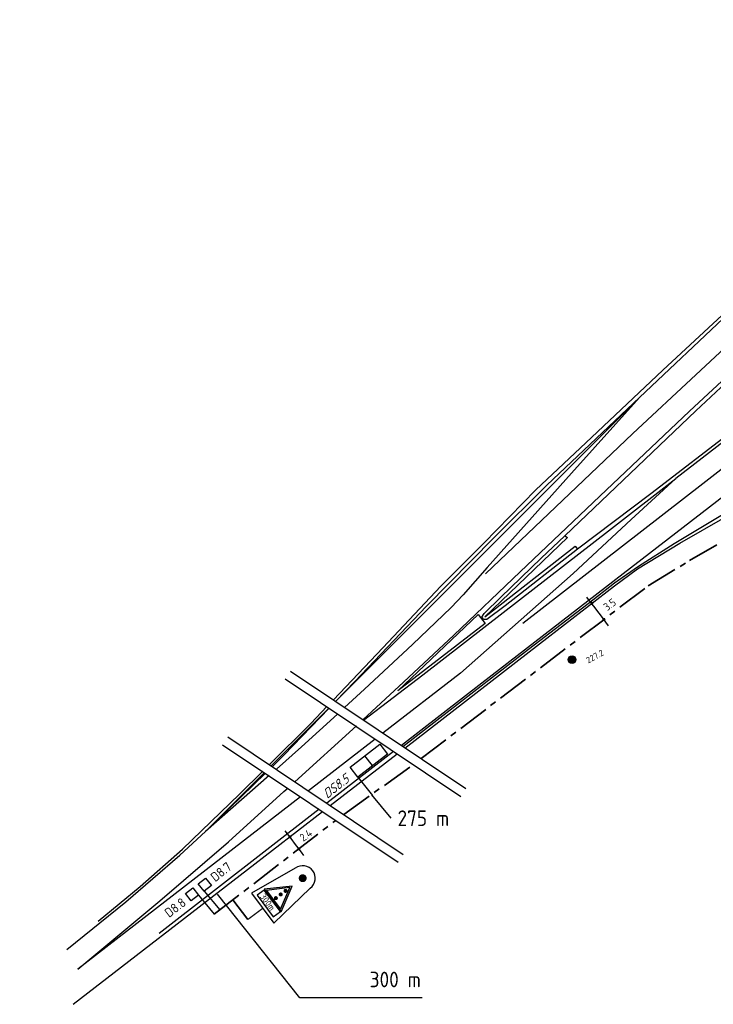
# Model space of a CAD drawing. Extents: x 237360 to 238772, y 446460 to 447476.
# Tile 1 of 14: x 237647 to 237869, y 446688 to 447003. Entities that reach past the tile are written whole.
import ezdxf
from ezdxf.enums import TextEntityAlignment as Align

# ---------------------------------------------------------------- set-up
doc = ezdxf.new("R2010")
doc.units = 0
doc.header["$MEASUREMENT"] = 0
doc.header["$PDMODE"] = 1
doc.header["$PDSIZE"] = -5
doc.linetypes.add('VRI', pattern=[16, 10, -2, 2, -2])
doc.layers.get('0').update_dxf_attribs({"linetype": 'CONTINUOUS'})
doc.layers.get('DEFPOINTS').update_dxf_attribs({"linetype": 'CONTINUOUS'})
doc.layers.add('kl-bs-bm_1000', color=8, linetype='CONTINUOUS', lineweight=25)
for name, color, linetype in [('kl-bs-vrikabel', 30, 'VRI'), ('kl-bs-vrilus', 34, 'CONTINUOUS'), ('MAATVOERING', 252, 'CONTINUOUS'), ('MDI-XX-BANDEN', 253, 'CONTINUOUS'), ('MDI-XX-MARKERING', 253, 'CONTINUOUS'), ('MDI-XX-TERREINAFSCH', 253, 'CONTINUOUS'), ('VRI-MEUBULAIR', 7, 'CONTINUOUS')]:
    doc.layers.add(name, color=color, linetype=linetype)
doc.styles.add('ISO', font='ISO.shx', dxfattribs={"height": 0.7})
doc.styles.add('ISO25', font='ISO.SHX', dxfattribs={"height": 2.5})

# ---------------------------------------------------------------- blocks, each defined once
blk = doc.blocks.new('PUNT125')
at = {"color": 0}
blk.add_circle((0, 0), 0.625, dxfattribs=at)

msp = doc.modelspace()

# ---------------------------------------------------------------- hatches: boundary and pattern name
at = {"layer": 'MDI-XX-TERREINAFSCH'}
msp.add_hatch(color=7, dxfattribs=at).paths.add_polyline_path([(237825.21, 446798.31, 1), (237822.71, 446798.31, 1)])
at = {"layer": 'VRI-MEUBULAIR'}
h = msp.add_hatch(color=1, dxfattribs=at)
h.paths.add_polyline_path([(237734.33, 446725.84), (237725.44, 446724.79), (237730.8, 446717.61)])
h.paths.add_polyline_path([(237733.64, 446725.33), (237726.17, 446724.45), (237730.66, 446718.42)], flags=16)

# ---------------------------------------------------------------- linework, layer by layer
for p, q in [((237733.79, 446794.63), (237789.98, 446757.02)), ((237732.12, 446792.14), (237788.32, 446754.53)), ((237713.74, 446773.58), (237769.94, 446735.98)), ((237712.07, 446771.09), (237768.27, 446733.48)), ((237735.34, 446731.54), (237721.32, 446723.57)), ((237728.5, 446713.95), (237740.13, 446725.13)), ((237721.32, 446723.57), (237728.5, 446713.95))]:
    msp.add_line(p, q)
at = {"color": 24}
for p, q in [((237759.72, 446755.08), (237765.91, 446747.55)), ((237736.84, 446690.07), (237710.48, 446723.28)), ((237776.02, 446690.07), (237736.84, 446690.07))]:
    msp.add_line(p, q, dxfattribs=at)
at = {"color": 2, "const_width": 1.27}
msp.add_lwpolyline([(237737.35, 446728.85, 1), (237738.11, 446727.83, 1)], format="xyb", close=True, dxfattribs=at)
msp.add_lwpolyline([(237725.43, 446724.55), (237723.18, 446722.86), (237728.32, 446715.98), (237730.57, 446717.67)], close=True)
at = {"const_width": 0.4}
msp.add_lwpolyline([(237724.99, 446718.74), (237720.11, 446715.09)], dxfattribs=at)
msp.add_arc((237737.73, 446728.34), 4, 306.766, 126.766)
for p in [(237659.04, 446726.21), (237656.48, 446722.95)]:
    msp.add_point(p)
at = {"layer": 'DEFPOINTS', "color": 0, "linetype": 'ByBlock'}
for p in [(237848.29, 446821.91, 42.76), (237775.62, 446766.63, 42.73), (237748.99, 446746.38, 42.72)]:
    msp.add_point(p, dxfattribs=at)
at = {"layer": 'kl-bs-bm_1000', "const_width": 0.5}
for points in [[(237830.03, 446816.34, 1), (237830.53, 446816.34, 1)], [(237833.93, 446811.16, 1), (237834.43, 446811.16, 1)], [(237736.27, 446737.75, 1), (237736.77, 446737.75, 1)]]:
    msp.add_lwpolyline(points, format="xyb", close=True, dxfattribs=at)
at = {"layer": 'kl-bs-bm_1000', "const_width": 0.5, "elevation": 42.71}
msp.add_lwpolyline([(237733.35, 446741.57, 1), (237733.85, 446741.57, 1)], format="xyb", close=True, dxfattribs=at)
at = {"layer": 'kl-bs-bm_1000'}
for centre, radius, start, end in [((237275.63, 446386.37), 701.73, 37.05052, 37.99026), ((237226.88, 446349.94, 42.71), 640.42, 37.03097, 37.9227)]:
    msp.add_arc(centre, radius, start, end, dxfattribs=at)
at = {"layer": 'kl-bs-vrikabel', "lineweight": 35}
for p, q in [((237861.61, 446830.05, 42.75), (237876.88, 446838.84, 42.65)), ((237848.29, 446821.91, 42.76), (237861.76, 446830.14, 42.75)), ((237775.62, 446766.63, 42.73), (237848.29, 446821.91, 42.76)), ((237750.89, 446748.72, 42.73), (237773.1, 446764.71, 42.73)), ((237709.39, 446716.78, 42.7), (237748.29, 446746.85, 42.73))]:
    msp.add_line(p, q, dxfattribs=at)
msp.add_lwpolyline([(237720.11, 446715.09), (237715.32, 446721.37)], dxfattribs=at)
at = {"layer": 'kl-bs-vrilus'}
for p, q in [((237752.92, 446763.85), (237762.4, 446771.21)), ((237762.4, 446771.21), (237764.85, 446768.05)), ((237764.85, 446768.05), (237755.37, 446760.69)), ((237760.11, 446764.37), (237757.66, 446767.53)), ((237755.37, 446760.69), (237752.92, 446763.85)), ((237755.37, 446760.69), (237760.06, 446754.8)), ((237704.3, 446726.49), (237706.65, 446728.36)), ((237706.65, 446728.36), (237708.52, 446726.01)), ((237700.18, 446723.4), (237702.53, 446725.27)), ((237702.53, 446725.27), (237704.4, 446722.93)), ((237706.17, 446724.14), (237704.3, 446726.49)), ((237708.52, 446726.01), (237706.17, 446724.14)), ((237702.05, 446721.06), (237700.18, 446723.4)), ((237704.4, 446722.93), (237702.05, 446721.06))]:
    msp.add_line(p, q, dxfattribs=at)
for points in [[(237704.4, 446722.93), (237709.39, 446716.78)], [(237706.17, 446724.14), (237711.22, 446718.2)]]:
    msp.add_lwpolyline(points, dxfattribs=at)
at = {"layer": 'MAATVOERING', "linetype": 'ByBlock'}
for p in [(237846.8, 446838.15), (237866.79, 446821.64, 43.76), (237864.2, 446816.77), (237647.12, 446693.14, 43.33)]:
    msp.add_point(p, dxfattribs=at)
at = {"layer": 'MDI-XX-BANDEN'}
msp.add_polyline3d([(237821.66, 446837.98, 42.82), (237822.52, 446837.4, 43.09), (237796.08, 446811.99, 43.29), (237824.95, 446834.62, 43.18), (237825.69, 446833.67, 43.06)], dxfattribs=at)
at = {"layer": 'MDI-XX-MARKERING'}
for p, q in [((237845.56, 446882.25, 43.44), (237874.24, 446909.36, 43.42)), ((237861.58, 446877.84, 43.1), (237887.93, 446902.4, 43.33)), ((237865.79, 446854.73, 43.06), (237903.2, 446883.68, 43.28)), ((237748.28, 446784.94, 42.94), (237845.56, 446882.25, 43.44)), ((237815.91, 446854.22, 42.99), (237845.56, 446882.25, 43.44)), ((237845.56, 446882.25, 43.44), (237823.78, 446858.02, 43.18)), ((237832.84, 446850.62, 42.89), (237861.58, 446877.84, 43.1)), ((237884.97, 446877.81, 43.26), (237857.23, 446856.31, 43.19)), ((237901.51, 446873.02, 43.03), (237840.32, 446825.83, 42.86)), ((237823.78, 446858.02, 43.18), (237796.81, 446827.79, 42.98)), ((237798.95, 446837.28, 43.16), (237815.91, 446854.22, 42.99)), ((237808.19, 446810, 42.99), (237865.79, 446854.73, 43.06)), ((237835.63, 446839.57, 43.09), (237857.23, 446856.31, 43.19)), ((237857.23, 446856.31, 43.19), (237842.91, 446843.19, 43.14)), ((237856.71, 446835.46, 42.83), (237884.5, 446852.34, 42.82)), ((237807.33, 446826.47, 42.82), (237832.84, 446850.62, 42.89)), ((237842.91, 446843.19, 43.14), (237824.3, 446825.87, 42.99)), ((237801.93, 446813.38, 42.94), (237835.63, 446839.57, 43.09)), ((237777.35, 446815.43, 43.04), (237798.95, 446837.28, 43.16)), ((237845.28, 446828.2, 42.83), (237856.71, 446835.46, 42.83)), ((237786.16, 446806.14, 42.96), (237807.33, 446826.47, 42.82)), ((237824.3, 446825.87, 42.99), (237788.2, 446794.01, 42.82)), ((237796.81, 446827.79, 42.98), (237789.15, 446819.11, 43.03)), ((237840.32, 446825.83, 42.86), (237795.05, 446790.81, 42.84)), ((237837.57, 446822.86, 42.83), (237845.28, 446828.2, 42.83)), ((237829.13, 446816.33, 42.87), (237837.57, 446822.86, 42.83)), ((237789.15, 446819.11, 43.03), (237785.22, 446815.02, 42.98)), ((237810.07, 446801.62, 42.9), (237829.13, 446816.33, 42.87)), ((237754.4, 446791.28, 42.9), (237777.35, 446815.43, 43.04)), ((237785.22, 446815.02, 42.98), (237772.83, 446803.11, 43.05)), ((237776.16, 446793.46, 42.9), (237801.93, 446813.38, 42.94)), ((237770.03, 446791.08, 42.94), (237786.16, 446806.14, 42.96)), ((237772.83, 446803.11, 43.05), (237757.47, 446788.83, 42.94)), ((237769.83, 446770.49, 42.75), (237810.07, 446801.62, 42.9)), ((237748.28, 446784.91, 42.88), (237754.4, 446791.28, 42.9)), ((237757.01, 446779.07, 42.92), (237770.03, 446791.08, 42.94)), ((237757.22, 446778.9, 42.91), (237776.16, 446793.46, 42.9)), ((237788.2, 446794.01, 42.82), (237763.37, 446774.79, 42.81)), ((237757.47, 446788.83, 42.94), (237751.13, 446783.01, 42.81)), ((237795.05, 446790.81, 42.84), (237769.32, 446770.84, 42.73)), ((237727.64, 446764.29, 42.84), (237746.13, 446782.78, 42.93)), ((237731.71, 446767.68, 42.84), (237746.18, 446782.73, 42.88)), ((237748.82, 446780.88, 42.76), (237737.36, 446770.35, 42.52)), ((237735.22, 446759.24, 42.81), (237754.91, 446777.13, 42.91)), ((237760.9, 446772.89, 42.81), (237739.56, 446756.36, 42.8)), ((237737.36, 446770.35, 42.52), (237729.32, 446763.27, 42.58)), ((237766.79, 446768.87, 42.71), (237764.48, 446767.08, 42.7)), ((237728.03, 446764.09, 42.82), (237731.71, 446767.68, 42.84)), ((237764.48, 446767.08, 42.7), (237745.45, 446752.31, 42.68)), ((237706.63, 446743.28, 42.73), (237725.49, 446762.14, 42.82)), ((237706.63, 446743.28, 42.73), (237725.82, 446761.95, 42.81)), ((237726.96, 446761.19, 42.59), (237706.63, 446743.28, 42.73)), ((237731.74, 446756.08, 42.79), (237732.96, 446757.19, 42.8)), ((237736.99, 446754.38, 42.8), (237665.72, 446699.22, 42.77)), ((237713.99, 446739.97, 42.84), (237731.74, 446756.08, 42.79)), ((237743.04, 446750.43, 42.68), (237691.82, 446710.66, 42.62)), ((237698.34, 446735.68, 42.73), (237706.63, 446743.28, 42.73)), ((237691.96, 446721.12, 42.77), (237713.99, 446739.97, 42.84)), ((237681.09, 446720.74, 42.7), (237698.34, 446735.68, 42.73)), ((237662.21, 446705.46, 42.83), (237681.09, 446720.74, 42.7)), ((237665.72, 446699.22, 42.77), (237691.96, 446721.12, 42.77))]:
    msp.add_line(p, q, dxfattribs=at)
for points in [[(237796.25, 446825.82, 42.98), (237843.39, 446870.69, 43.22), (237883.79, 446908.28, 43.41), (237930.24, 446950.8, 43.61), (237971.44, 446987.66, 43.83), (237989.28, 447003.2, 43.93)], [(237768.2, 446788.34, 42.9), (237793.88, 446812.72, 42.98), (237796.12, 446809.86, 42.98), (237768.2, 446788.34, 42.9)]]:
    msp.add_polyline3d(points, dxfattribs=at)
at = {"layer": 'MDI-XX-TERREINAFSCH'}
for p, q in [((237863.57, 446877.96, 42.96), (237904.83, 446916.67, 43.15)), ((237853.03, 446890.98, 43.47), (237877.62, 446913.83, 43.53)), ((237830.19, 446869.48, 43.21), (237853.03, 446890.98, 43.47)), ((237886.72, 446880.38, 43.3), (237849.15, 446851.37, 43.16)), ((237821.66, 446837.98, 42.82), (237863.57, 446877.96, 42.96)), ((237812.34, 446852.67, 43.13), (237830.19, 446869.48, 43.21)), ((237795.67, 446835.61, 43), (237812.34, 446852.67, 43.13)), ((237849.15, 446851.37, 43.16), (237825.69, 446833.67, 43.06)), ((237858.42, 446835.6, 42.75), (237873.69, 446844.39, 42.65)), ((237781.9, 446821.85, 42.9), (237795.67, 446835.61, 43)), ((237814.12, 446830.8, 42.98), (237821.66, 446837.98, 42.82)), ((237844.95, 446827.37, 42.76), (237858.42, 446835.6, 42.75)), ((237825.69, 446833.67, 43.06), (237802.5, 446815.56, 43.07)), ((237801.21, 446818.28, 43.02), (237814.12, 446830.8, 42.98)), ((237837.51, 446821.99, 42.75), (237844.95, 446827.37, 42.76)), ((237763.41, 446802.1, 42.98), (237781.9, 446821.85, 42.9)), ((237813.55, 446803.42, 42.63), (237837.51, 446821.99, 42.75)), ((237795.8, 446813.1, 43.06), (237801.21, 446818.28, 43.02)), ((237795.09, 446811.96, 43.06), (237795.8, 446813.1, 43.06)), ((237802.5, 446815.56, 43.07), (237796.68, 446811.13, 43.07)), ((237795.67, 446811.13, 43.07), (237795.09, 446811.96, 43.06)), ((237796.68, 446811.13, 43.07), (237795.67, 446811.13, 43.07)), ((237747.57, 446785.46, 42.92), (237763.41, 446802.1, 42.98)), ((237770.4, 446770.02, 42.71), (237813.55, 446803.42, 42.63)), ((237740.29, 446777.82, 42.89), (237745.48, 446783.27, 42.91)), ((237727.02, 446764.67, 42.81), (237740.29, 446777.82, 42.89)), ((237746.56, 446751.59, 42.71), (237768.01, 446768.17, 42.71)), ((237717.49, 446755.24, 42.75), (237724.93, 446762.6, 42.8)), ((237699.21, 446737.68, 42.86), (237717.49, 446755.24, 42.75)), ((237720.04, 446731.08, 42.71), (237744.08, 446749.67, 42.71)), ((237685.68, 446725.7, 42.79), (237699.21, 446737.68, 42.86)), ((237664.25, 446687.97, 42.68), (237720.04, 446731.08, 42.71)), ((237672.2, 446714.61, 42.62), (237685.68, 446725.7, 42.79))]:
    msp.add_line(p, q, dxfattribs=at)
at = {"layer": 'VRI-MEUBULAIR', "color": 1}
for points in [[(237734.33, 446725.84), (237725.44, 446724.79), (237730.8, 446717.61)], [(237733.64, 446725.33), (237726.17, 446724.45), (237730.66, 446718.42)]]:
    msp.add_lwpolyline(points, close=True, dxfattribs=at)
at = {"layer": 'VRI-MEUBULAIR', "color": 1, "const_width": 0.644}
msp.add_lwpolyline([(237732.04, 446724.54, 1), (237732.43, 446724.03, 1)], format="xyb", close=True, dxfattribs=at)
at = {"layer": 'VRI-MEUBULAIR', "color": 3, "const_width": 0.644}
msp.add_lwpolyline([(237728.94, 446722.23, 1), (237729.33, 446721.71, 1)], format="xyb", close=True, dxfattribs=at)
at = {"layer": 'VRI-MEUBULAIR', "color": 2, "const_width": 0.644}
msp.add_lwpolyline([(237730.49, 446723.39, 1), (237730.88, 446722.87, 1)], format="xyb", close=True, dxfattribs=at)

# ---------------------------------------------------------------- block references
at = {"layer": 'MDI-XX-TERREINAFSCH', "color": 7, "xscale": 2, "yscale": 2, "zscale": 2, "rotation": 28.37289323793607}
msp.add_blockref('PUNT125', (237823.96, 446798.31, 117.85), dxfattribs=at)

# ---------------------------------------------------------------- texts
at = {"style": 'ISO'}
msp.add_text('300m', height=2.096, rotation=306.766, dxfattribs=at).set_placement((237723.92, 446722.39))
at = {"layer": 'kl-bs-bm_1000', "color": 34, "style": 'ISO'}
for s, p in [('3.5', (237836.02, 446815.95)), ('2.4', (237738.74, 446742.12, 42.71))]:
    msp.add_text(s, height=2.5, rotation=37, dxfattribs=at).set_placement(p, align=Align.MIDDLE)
at = {"layer": 'kl-bs-vrilus', "color": 7, "style": 'ISO', "oblique": 20}
msp.add_text('DS8.5', height=3, rotation=38.1722, dxfattribs=at).set_placement((237745.58, 446753.66))
at = {"layer": 'kl-bs-vrilus', "color": 7, "style": 'ISO'}
for s, rotation, p in [('D8.7', 38.1722, (237709.73, 446727.01)), ('D8.8', 37.1661, (237694.96, 446715.58))]:
    msp.add_text(s, height=3, rotation=rotation, dxfattribs=at).set_placement(p)
at = {"layer": 'MAATVOERING', "color": 7, "style": 'ISO'}
for s, p in [('275 m ', (237768.08, 446745.05)), ('300 m ', (237759.17, 446693.41))]:
    msp.add_text(s, height=5, dxfattribs=at).set_placement(p)
at = {"layer": 'MDI-XX-TERREINAFSCH', "color": 7, "style": 'ISO25'}
msp.add_text('227.2', height=2, rotation=28.3729, dxfattribs=at).set_placement((237829.44, 446796.53, 79.85), align=Align.BOTTOM_LEFT)

doc.saveas('drawing.dxf')
